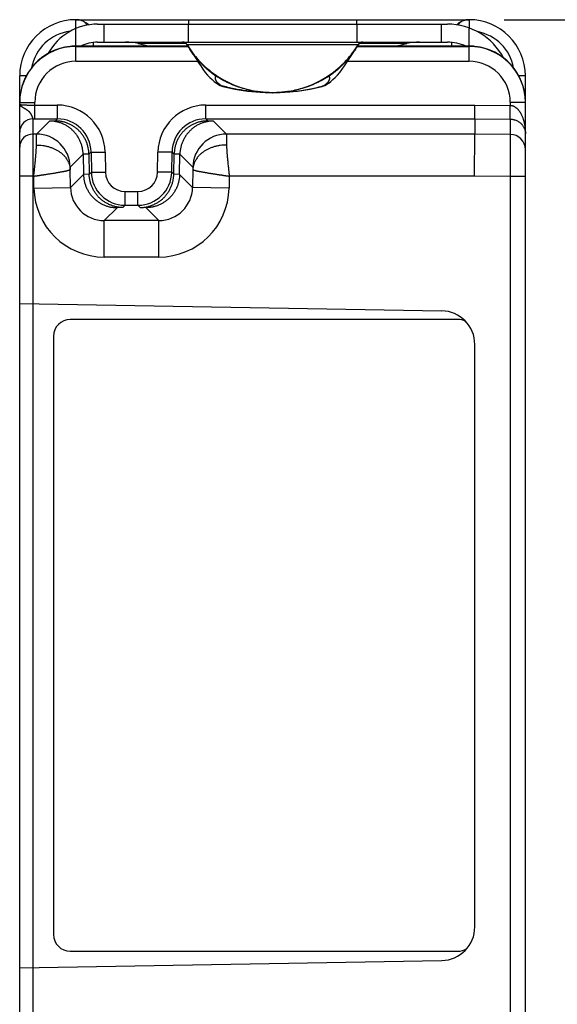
# Model space of a CAD drawing. Header units: inches. Extents: x 0.2 to 16.8, y 0.2 to 10.8.
# Tile 25 of 26: x 13.4 to 14.3, y 5.6 to 7.4. Entities that reach past the tile are written whole.
import ezdxf

# ---------------------------------------------------------------- set-up
doc = ezdxf.new("R2010")
doc.units = ezdxf.units.IN
doc.header["$LTSCALE"] = 0.935
doc.header["$MEASUREMENT"] = 0
doc.layers.get('0').update_dxf_attribs({"linetype": 'CONTINUOUS'})
doc.layers.add('DIMENSIONS', color=7, linetype='CONTINUOUS')
doc.styles.get("Standard").update_dxf_attribs({"font": 'txt', "width": 0.8})
doc.dimstyles.new('DIMSTYLE_1', dxfattribs={"dimtxt": 0.125, "dimasz": 0.18, "dimexe": 0.18, "dimexo": 0.0625, "dimgap": 0.09, "dimtad": 0, "dimtih": 1, "dimtoh": 1, "dimdec": 3, "dimzin": 4, "dimdsep": 46, "dimtxsty": 'STANDARD', "dimblk": '_FILLED', "dimblk1": '_FILLED', "dimblk2": '_FILLED', "dimcen": 0.09, "dimadec": 0, "dimazin": 0, "dimtp": 0.01, "dimtm": 0.01, "dimtfac": 1, "dimtdec": 3, "dimtofl": 0, "dimtmove": 0, "dimatfit": 3, "dimldrblk": '_FILLED', "dimfxl": 1, "dimtolj": 1, "dimtzin": 4, "dimarcsym": 0})

# ---------------------------------------------------------------- blocks, each defined once
blk = doc.blocks.new('_FILLED')
at = {"color": 0, "linetype": 'BYBLOCK'}
blk.add_solid([(0, 0), (-1, 0.1736), (-1, -0.1736)], dxfattribs=at)
blk = doc.blocks.new('*D1')
at = {"layer": 'DIMENSIONS', "color": 2, "linetype": 'CONTINUOUS'}
for p, q in [((14.2213, 7.3823), (15.6279, 7.3823)), ((15.5029, 7.3823), (15.5029, 5.7728)), ((15.5029, 3.9133), (15.5029, 5.5228)), ((14.2213, 3.9133), (15.6279, 3.9133))]:
    blk.add_line(p, q, dxfattribs=at)
at = {"layer": 'DIMENSIONS', "color": 2, "linetype": 'CONTINUOUS', "xscale": 0.18, "yscale": 0.18, "zscale": 0.18}
for p, rotation in [((15.5029, 7.3823), 90), ((15.5029, 3.9133), 270)]:
    blk.add_blockref('_FILLED', p, dxfattribs=dict(at, rotation=rotation))
at = {"layer": 'DIMENSIONS', "color": 2, "linetype": 'CONTINUOUS', "insert": (15.5029, 5.7103), "char_height": 0.125, "width": 1.325, "attachment_point": 2, "line_spacing_factor": 0.9}
blk.add_mtext('3.469{\\Ftxt.shx;\\W1.000000;\\H0.125000; }[88.11]', dxfattribs=at)

msp = doc.modelspace()

# ---------------------------------------------------------------- linework, layer by layer
at = {"color": 7, "linetype": 'CONTINUOUS'}
for p, q in [((13.459, 7.3667), (13.4592, 7.3823)), ((13.4592, 7.3823), (14.1592, 7.3823)), ((13.6597, 7.3823), (13.6597, 7.3743)), ((13.9587, 7.3823), (13.9587, 7.3743)), ((14.1592, 7.3823), (14.1592, 7.3822)), ((13.459, 7.3665), (13.459, 7.3667)), ((13.4592, 7.3082), (13.4592, 7.3665)), ((13.4653, 7.3817), (13.465, 7.3818)), ((13.4653, 7.3817), (13.4653, 7.3817)), ((13.4978, 7.3743), (14.1206, 7.3743)), ((13.5092, 7.3743), (13.5092, 7.3423)), ((13.6592, 7.3743), (13.6592, 7.3423)), ((13.9592, 7.3743), (13.9592, 7.3423)), ((14.1092, 7.3743), (14.1092, 7.3423)), ((14.1592, 7.3822), (14.1594, 7.3675)), ((14.1592, 7.3082), (14.1592, 7.3675)), ((13.6584, 7.3353), (13.4592, 7.3353)), ((13.4592, 7.3347), (13.6587, 7.3347)), ((13.4899, 7.3418), (13.49, 7.3353)), ((13.4978, 7.3423), (14.1206, 7.3423)), ((13.6552, 7.3397), (13.5701, 7.3397)), ((13.6565, 7.3382), (13.6567, 7.338)), ((13.657, 7.3376), (13.6601, 7.3325)), ((13.657, 7.3375), (13.6571, 7.3374)), ((13.9614, 7.3375), (13.657, 7.3375)), ((13.9597, 7.3347), (14.1592, 7.3347)), ((14.1592, 7.3353), (13.96, 7.3353)), ((13.9614, 7.3374), (13.9618, 7.3381)), ((13.9614, 7.3374), (13.9614, 7.3375)), ((14.0483, 7.3397), (13.9632, 7.3397)), ((14.1284, 7.3353), (14.1285, 7.3419)), ((13.4592, 7.3082), (13.6759, 7.3082)), ((13.6777, 7.3101), (13.6778, 7.3092)), ((13.9407, 7.3101), (13.9406, 7.3092)), ((13.9425, 7.3082), (14.1592, 7.3082)), ((13.3592, 4.0133), (13.3592, 7.2823)), ((13.371, 7.2823), (13.3592, 7.2823)), ((13.7094, 7.2829), (13.7083, 7.282)), ((13.909, 7.2829), (13.9101, 7.282)), ((14.2592, 7.2823), (14.2474, 7.2823)), ((14.2592, 4.0133), (14.2592, 7.2823)), ((13.7093, 7.2695), (13.7108, 7.2684)), ((13.7108, 7.2684), (13.7107, 7.2684)), ((13.7182, 7.2646), (13.7184, 7.2647)), ((13.7197, 7.2638), (13.7209, 7.2635)), ((13.8987, 7.2638), (13.8975, 7.2635)), ((13.9002, 7.2646), (13.9001, 7.2647)), ((13.9077, 7.2684), (13.9077, 7.2684)), ((13.8093, 7.2523), (13.8092, 7.2523)), ((13.8093, 7.2523), (13.8092, 7.2523)), ((13.8093, 7.2523), (13.8092, 7.2523)), ((13.8098, 7.2523), (13.8093, 7.2523)), ((13.8096, 7.2523), (13.8093, 7.2523)), ((13.3592, 7.2347), (13.3594, 7.2347)), ((13.3862, 7.2056), (13.3862, 7.2351)), ((13.3862, 7.2302), (13.4262, 7.2302)), ((13.4262, 7.2056), (13.4262, 7.2302)), ((13.6903, 7.2056), (13.6903, 7.2302)), ((13.6903, 7.2302), (14.1693, 7.2302)), ((14.1692, 7.2056), (14.1694, 7.2302)), ((14.1693, 7.2302), (14.2322, 7.2296)), ((14.2322, 7.2351), (14.2322, 7.2296)), ((14.2592, 7.2347), (14.2591, 7.2347)), ((14.2324, 7.2051), (14.2324, 7.2179)), ((13.3828, 7.2056), (13.3828, 4.192)), ((13.3828, 7.2056), (13.3862, 7.2056)), ((13.3862, 7.2056), (13.4262, 7.2056)), ((13.3891, 7.1786), (13.4124, 7.2018)), ((13.4227, 7.2021), (13.4124, 7.2018)), ((13.4262, 7.2056), (13.4227, 7.2021)), ((13.6938, 7.2021), (13.6903, 7.2056)), ((13.6903, 7.2056), (14.1692, 7.2056)), ((13.7041, 7.2018), (13.6938, 7.2021)), ((13.7041, 7.2018), (13.7273, 7.1786)), ((14.1692, 7.2056), (14.1692, 7.1786)), ((14.1692, 7.2056), (14.232, 7.2051)), ((14.232, 7.2051), (14.2324, 7.2051)), ((14.2324, 7.2051), (14.2324, 7.178)), ((13.3891, 7.1786), (13.3828, 7.1786)), ((13.389, 7.1591), (13.3891, 7.1786)), ((14.1692, 7.1786), (13.7273, 7.1786)), ((13.7273, 7.1786), (13.7274, 7.1591)), ((14.1689, 7.1036), (14.1692, 7.1786)), ((14.2324, 7.178), (14.1692, 7.1786)), ((14.2324, 7.178), (14.2322, 7.103)), ((13.4491, 7.1196), (13.4721, 7.1426)), ((13.4824, 7.1429), (13.4721, 7.1426)), ((13.4721, 7.1426), (13.4727, 7.1067)), ((13.4861, 7.1466), (13.4824, 7.1429)), ((13.4824, 7.1429), (13.483, 7.107)), ((13.4861, 7.1466), (13.4867, 7.1108)), ((13.5111, 7.1466), (13.5117, 7.1108)), ((13.6047, 7.1108), (13.6053, 7.1466)), ((13.6297, 7.1108), (13.6303, 7.1466)), ((13.634, 7.1429), (13.6303, 7.1466)), ((13.6334, 7.107), (13.634, 7.1429)), ((13.6444, 7.1426), (13.634, 7.1429)), ((13.6437, 7.1067), (13.6444, 7.1426)), ((13.6444, 7.1426), (13.6673, 7.1196)), ((13.449, 7.1157), (13.4491, 7.1196)), ((13.6673, 7.1196), (13.6674, 7.1157)), ((13.3842, 7.1036), (13.3592, 7.1036)), ((13.3845, 7.0825), (13.3842, 7.1036)), ((13.4495, 7.0836), (13.449, 7.1157)), ((13.4495, 7.0836), (13.4727, 7.1067)), ((13.483, 7.107), (13.4727, 7.1067)), ((13.483, 7.107), (13.4867, 7.1108)), ((13.6297, 7.1108), (13.6334, 7.107)), ((13.6437, 7.1067), (13.6334, 7.107)), ((13.6669, 7.0836), (13.6437, 7.1067)), ((13.6674, 7.1157), (13.6669, 7.0836)), ((13.7322, 7.1036), (13.7319, 7.0825)), ((14.1689, 7.1036), (13.7322, 7.1036)), ((14.2322, 7.103), (14.1689, 7.1036)), ((14.2322, 7.103), (14.2322, 4.1925)), ((14.2592, 7.103), (14.2322, 7.103)), ((13.3845, 7.0825), (13.4495, 7.0836)), ((13.5467, 7.0518), (13.5467, 7.0763)), ((13.5467, 7.0763), (13.5697, 7.0763)), ((13.5697, 7.0518), (13.5697, 7.0763)), ((13.7319, 7.0825), (13.6669, 7.0836)), ((13.5427, 7.0478), (13.5467, 7.0518)), ((13.5467, 7.0518), (13.5697, 7.0518)), ((13.5697, 7.0518), (13.5737, 7.0478)), ((13.5095, 7.0246), (13.5324, 7.0475)), ((13.5427, 7.0478), (13.5324, 7.0475)), ((13.584, 7.0475), (13.5737, 7.0478)), ((13.6069, 7.0246), (13.584, 7.0475)), ((13.5095, 6.9596), (13.5095, 7.0246)), ((13.6069, 7.0246), (13.5095, 7.0246)), ((13.6069, 6.9596), (13.6069, 7.0246)), ((13.6069, 6.9596), (13.5095, 6.9596)), ((13.3592, 6.8769), (14.1103, 6.8638)), ((14.1392, 6.8483), (13.4492, 6.8483)), ((13.4192, 6.8183), (13.4192, 5.7533)), ((14.1692, 5.7667), (14.1692, 6.8038)), ((13.4492, 5.7233), (14.1392, 5.7233)), ((13.3592, 5.6936), (14.1103, 5.7068))]:
    msp.add_line(p, q, dxfattribs=at)
for points in [[(13.465, 7.3818), (13.4648, 7.3818), (13.4644, 7.3819), (13.464, 7.382), (13.4636, 7.3821), (13.4631, 7.3821), (13.4625, 7.3822), (13.462, 7.3822), (13.4614, 7.3823), (13.4608, 7.3823)], [(14.1577, 7.3823), (14.1571, 7.3823), (14.1565, 7.3822), (14.1559, 7.3822), (14.1554, 7.3821), (14.1549, 7.3821), (14.1544, 7.382), (14.154, 7.3819), (14.1537, 7.3818), (14.1534, 7.3818), (14.1532, 7.3817), (14.1531, 7.3817)], [(13.6499, 7.3422), (13.65, 7.3422), (13.6501, 7.3422), (13.6502, 7.3421), (13.6503, 7.3421), (13.6504, 7.3421), (13.6505, 7.3421), (13.6506, 7.3421), (13.6507, 7.342), (13.6508, 7.342), (13.6509, 7.342), (13.6511, 7.342), (13.6512, 7.3419), (13.6513, 7.3419), (13.6514, 7.3419), (13.6515, 7.3418), (13.6516, 7.3418), (13.6517, 7.3417), (13.6519, 7.3417), (13.652, 7.3416), (13.6521, 7.3416), (13.6522, 7.3416), (13.6524, 7.3415), (13.6525, 7.3414), (13.6526, 7.3414), (13.6527, 7.3413), (13.6529, 7.3413), (13.653, 7.3412), (13.6532, 7.3411), (13.6533, 7.3411), (13.6534, 7.341), (13.6536, 7.3409), (13.6537, 7.3408), (13.6539, 7.3407), (13.6541, 7.3406), (13.6542, 7.3405), (13.6544, 7.3404), (13.6546, 7.3402), (13.6547, 7.3401), (13.6549, 7.34), (13.655, 7.3398), (13.6552, 7.3397), (13.6553, 7.3396), (13.6555, 7.3394), (13.6557, 7.3392), (13.6558, 7.3391), (13.656, 7.3389), (13.6561, 7.3387), (13.6563, 7.3386), (13.6564, 7.3384), (13.6565, 7.3382)], [(13.6567, 7.338), (13.6568, 7.3378), (13.657, 7.3376)], [(13.6601, 7.3325), (13.6635, 7.3271), (13.6671, 7.3217), (13.6707, 7.3162), (13.6744, 7.3106), (13.6777, 7.3055)], [(13.9407, 7.3055), (13.9441, 7.3106), (13.9477, 7.3162), (13.9513, 7.3217), (13.9549, 7.3271), (13.9584, 7.3325), (13.9614, 7.3374)], [(13.9618, 7.3381), (13.9626, 7.3391), (13.9636, 7.3401), (13.9648, 7.3408), (13.966, 7.3415), (13.9672, 7.3419), (13.9686, 7.3422), (13.9696, 7.3423)], [(13.6777, 7.3055), (13.6813, 7.2999), (13.6854, 7.294), (13.6895, 7.2884), (13.6937, 7.2835), (13.6977, 7.2792), (13.7017, 7.2755), (13.7055, 7.2723), (13.7093, 7.2695)], [(13.9077, 7.2684), (13.9092, 7.2695), (13.9129, 7.2723), (13.9168, 7.2755), (13.9207, 7.2792), (13.9247, 7.2835), (13.9289, 7.2884), (13.9331, 7.294), (13.9372, 7.2999), (13.9407, 7.3055)], [(13.7107, 7.2684), (13.7129, 7.267), (13.7161, 7.2653)], [(13.7161, 7.2653), (13.7193, 7.264), (13.7197, 7.2638)], [(13.7209, 7.2635), (13.7422, 7.2587), (13.7647, 7.2551), (13.7872, 7.253), (13.8092, 7.2523)], [(13.8093, 7.2523), (13.8312, 7.253), (13.8537, 7.2551), (13.8762, 7.2587), (13.8975, 7.2635)], [(13.8987, 7.2638), (13.9022, 7.2653), (13.9054, 7.267), (13.9077, 7.2684)]]:
    msp.add_lwpolyline(points, dxfattribs=at)
for centre, radius, start, end in [((13.4592, 7.2823), 0.1, 90, 180), ((13.4597, 7.3523), 0.03, 88.0427, 90), ((13.4598, 7.3535), 0.0287, 79.2494, 88.1087), ((14.1587, 7.3527), 0.0295, 91.9205, 95.5231), ((14.1587, 7.3525), 0.0298, 89.9999, 91.9225), ((14.1587, 7.3523), 0.03, 89.7522, 90), ((14.1592, 7.2823), 0.1, 0, 90), ((13.4978, 7.2743), 0.1, 90, 151.2416), ((13.4597, 7.3523), 0.03, 43.5216, 79.5451), ((13.46, 7.3546), 0.0277, 78.9594, 79.218), ((14.1206, 7.2613), 0.113, 28.0248, 90), ((14.1587, 7.3523), 0.03, 96.1527, 136.0969), ((14.1583, 7.355), 0.0273, 101.1947, 104.258), ((14.1584, 7.3545), 0.0277, 100.938, 101.1993), ((14.1585, 7.3543), 0.0279, 99.8852, 100.9367), ((14.1585, 7.3542), 0.0281, 99.6663, 99.8856), ((14.1586, 7.3538), 0.0285, 97.5182, 99.6603), ((13.459, 7.2823), 0.08, 97.0418, 169.6096), ((14.1594, 7.2823), 0.08, 10.3896, 79.516), ((13.4592, 7.2347), 0.1, 90.0095, 180.0095), ((13.4978, 7.2743), 0.068, 90, 116.1688), ((13.5475, 7.2423), 0.1, 76.9221, 90), ((13.8092, 8.369), 1.0567, 256.9221, 258.0725), ((13.6485, 7.3323), 0.01, 31.4381, 89.9979), ((13.8079, 7.4299), 0.1769, 211.4945, 222.6423), ((13.8106, 7.4299), 0.1769, 317.3577, 328.5055), ((13.9699, 7.3323), 0.01, 90.0017, 148.5619), ((13.8092, 8.369), 1.0567, 281.9275, 283.0779), ((14.0709, 7.2423), 0.1, 90, 103.0779), ((14.1206, 7.2613), 0.081, 66.0665, 90), ((14.1592, 7.2347), 0.1, 0.3237, 89.9906), ((13.4592, 7.2352), 0.073, 90.0148, 180.0153), ((13.8105, 7.4326), 0.1807, 222.6944, 235.9623), ((13.8079, 7.4326), 0.1807, 304.0377, 317.3056), ((14.1592, 7.2352), 0.073, 359.9847, 89.9852), ((13.8092, 7.4303), 0.178, 235.9, 270.0082), ((13.8092, 7.4303), 0.178, 270.185, 304.1), ((13.7293, 7.2955), 0.0329, 235.5977, 238.8178), ((13.8089, 7.5927), 0.3404, 270.1048, 283.823), ((13.8087, 7.5943), 0.3421, 283.8017, 285.0277), ((13.8087, 7.5942), 0.3419, 285.0277, 285.4989), ((13.4261, 7.1452), 0.085, 0.9479, 89.9975), ((13.6903, 7.1452), 0.085, 90.0025, 179.0521), ((14.1588, 7.2347), 0.1004, 0.0055, 0.3375), ((13.3828, 7.182), 0.0236, 89.9947, 179.995), ((13.4262, 7.1457), 0.06, 0.9245, 90.006), ((13.6903, 7.1457), 0.06, 89.994, 179.0755), ((13.3828, 7.155), 0.0236, 89.995, 179.995), ((13.3891, 7.1186), 0.06, 1.0035, 89.9787), ((13.7273, 7.1186), 0.06, 90.0213, 178.9964), ((14.2322, 7.151), 0.027, 0.005, 89.505), ((13.5467, 7.1118), 0.06, 180.9712, 269.9896), ((13.5467, 7.1113), 0.035, 180.9488, 269.9967), ((13.5697, 7.1118), 0.06, 270.0104, 359.0287), ((13.5697, 7.1113), 0.035, 270.0033, 359.0512), ((13.5095, 7.0846), 0.125, 180.9796, 270.0034), ((13.5095, 7.0846), 0.06, 180.9524, 270.0312), ((13.6069, 7.0846), 0.06, 269.9687, 359.0476), ((13.6069, 7.0846), 0.125, 269.9967, 359.0205), ((14.1092, 6.8038), 0.06, 0, 89), ((13.4492, 6.8183), 0.03, 90, 180), ((14.1392, 6.8183), 0.03, 63.1651, 90), ((13.4492, 5.7533), 0.03, 180, 270), ((14.1092, 5.7667), 0.06, 271, 360), ((14.1392, 5.7533), 0.03, 270, 300.7309)]:
    msp.add_arc(centre, radius, start, end, dxfattribs=at)
for centre, major_axis, ratio, start_param, end_param in [((13.4592, 7.2353), (0.0383, 0.0924), 0.999785, 0.492905, 1.963533), ((13.4592, 7.2353), (0, 0.1), 0.999848, 0, 0.100167), ((14.1592, 7.2353), (0, 0.1), 0.999848, -0.100167, 0), ((14.1592, 7.2353), (-0.0383, 0.0924), 0.999785, -1.963533, -0.492905)]:
    msp.add_ellipse(centre, major_axis=major_axis, ratio=ratio, start_param=start_param, end_param=end_param, dxfattribs=at)
for points, knots in [([(13.4792, 7.3725), (13.479, 7.3728), (13.4787, 7.3734), (13.4781, 7.3744), (13.477, 7.3757), (13.4756, 7.3771), (13.4739, 7.3784), (13.4719, 7.3795), (13.4699, 7.3805), (13.4676, 7.3812), (13.4661, 7.3816), (13.4653, 7.3818)], [0, 0, 0, 0, 0.053965, 0.108901, 0.222005, 0.339806, 0.462465, 0.590397, 0.723187, 0.85996, 1, 1, 1, 1]), ([(14.1516, 7.3814), (14.1509, 7.3812), (14.1496, 7.3808), (14.1476, 7.3801), (14.1458, 7.3791), (14.1441, 7.3781), (14.1426, 7.3769), (14.1413, 7.3756), (14.1404, 7.3744), (14.1397, 7.3735), (14.1395, 7.373), (14.1393, 7.3727)], [0, 0, 0, 0, 0.139646, 0.275764, 0.40775, 0.535005, 0.657616, 0.775863, 0.889871, 0.945392, 1, 1, 1, 1]), ([(13.6778, 7.3092), (13.6759, 7.3115), (13.6722, 7.3159), (13.6668, 7.3229), (13.6618, 7.33), (13.6586, 7.335), (13.6571, 7.3374)], [0, 0, 0, 0, 0.249631, 0.499539, 0.749678, 1, 1, 1, 1]), ([(13.9614, 7.3374), (13.9598, 7.335), (13.9567, 7.33), (13.9516, 7.3229), (13.9463, 7.3159), (13.9425, 7.3115), (13.9406, 7.3092)], [0, 0, 0, 0, 0.250322, 0.500461, 0.750369, 1, 1, 1, 1]), ([(13.6777, 7.3055), (13.6776, 7.3056), (13.6774, 7.3059), (13.6772, 7.3064), (13.6771, 7.3069), (13.6771, 7.3074), (13.6771, 7.3078), (13.6773, 7.3083), (13.6775, 7.3088), (13.6777, 7.3091), (13.6778, 7.3092)], [0, 0, 0, 0, 0.133332, 0.25851, 0.378095, 0.495065, 0.612651, 0.734078, 0.862334, 1, 1, 1, 1]), ([(13.7083, 7.282), (13.7054, 7.2839), (13.7012, 7.2869), (13.6959, 7.2912), (13.6921, 7.2946), (13.6883, 7.2981), (13.6835, 7.3029), (13.68, 7.3067), (13.6778, 7.3092)], [0, 0, 0, 0, 0.250399, 0.375599, 0.500722, 0.625736, 0.75063, 1, 1, 1, 1]), ([(13.9406, 7.3092), (13.9384, 7.3067), (13.9349, 7.3029), (13.9301, 7.2981), (13.9264, 7.2946), (13.9225, 7.2912), (13.9172, 7.2869), (13.913, 7.2839), (13.9101, 7.282)], [0, 0, 0, 0, 0.24937, 0.374264, 0.499278, 0.624401, 0.749601, 1, 1, 1, 1]), ([(13.9407, 7.3055), (13.9408, 7.3056), (13.941, 7.3059), (13.9412, 7.3064), (13.9413, 7.3069), (13.9413, 7.3074), (13.9413, 7.3078), (13.9411, 7.3083), (13.9409, 7.3088), (13.9407, 7.3091), (13.9406, 7.3092)], [0, 0, 0, 0, 0.133332, 0.25851, 0.378095, 0.495065, 0.612651, 0.734078, 0.862334, 1, 1, 1, 1]), ([(13.7184, 7.2647), (13.7178, 7.2651), (13.7168, 7.2658), (13.7153, 7.2668), (13.7139, 7.2679), (13.7126, 7.269), (13.7115, 7.2701), (13.7105, 7.2712), (13.7097, 7.2722), (13.7089, 7.2733), (13.7083, 7.2744), (13.7079, 7.2755), (13.7076, 7.2766), (13.7074, 7.2777), (13.7074, 7.2788), (13.7076, 7.2799), (13.7078, 7.2809), (13.7081, 7.2816), (13.7083, 7.282)], [0, 0, 0, 0, 0.088401, 0.172428, 0.252075, 0.32737, 0.398382, 0.465235, 0.528119, 0.587314, 0.643229, 0.696404, 0.747488, 0.797234, 0.846478, 0.896104, 0.946997, 1, 1, 1, 1]), ([(13.8092, 7.2523), (13.8048, 7.2523), (13.7981, 7.2525), (13.7893, 7.2533), (13.7805, 7.2544), (13.7695, 7.2564), (13.7587, 7.2591), (13.7503, 7.2618), (13.744, 7.264), (13.7378, 7.2665), (13.7296, 7.27), (13.7197, 7.275), (13.712, 7.2796), (13.7083, 7.282)], [0, 0, 0, 0, 0.12477, 0.187212, 0.249678, 0.374652, 0.499681, 0.562219, 0.624762, 0.68731, 0.74986, 0.874937, 1, 1, 1, 1]), ([(13.9101, 7.282), (13.9064, 7.2796), (13.8988, 7.275), (13.8888, 7.27), (13.8807, 7.2665), (13.8745, 7.264), (13.8682, 7.2618), (13.8597, 7.2591), (13.849, 7.2564), (13.838, 7.2544), (13.8292, 7.2533), (13.8204, 7.2525), (13.8138, 7.2523), (13.8093, 7.2523)], [0, 0, 0, 0, 0.125063, 0.250139, 0.312689, 0.375237, 0.43778, 0.500318, 0.625347, 0.750321, 0.812787, 0.875229, 1, 1, 1, 1]), ([(13.9001, 7.2647), (13.9006, 7.2651), (13.9017, 7.2658), (13.9032, 7.2668), (13.9045, 7.2679), (13.9058, 7.269), (13.9069, 7.2701), (13.9079, 7.2712), (13.9088, 7.2722), (13.9095, 7.2733), (13.9101, 7.2744), (13.9105, 7.2755), (13.9108, 7.2766), (13.911, 7.2777), (13.911, 7.2788), (13.9109, 7.2799), (13.9106, 7.2809), (13.9103, 7.2816), (13.9101, 7.282)], [0, 0, 0, 0, 0.088401, 0.172428, 0.252075, 0.32737, 0.398382, 0.465235, 0.528119, 0.587314, 0.643229, 0.696404, 0.747488, 0.797234, 0.846478, 0.896104, 0.946997, 1, 1, 1, 1]), ([(13.7182, 7.2646), (13.7177, 7.2648), (13.7156, 7.2656), (13.7137, 7.2666), (13.7123, 7.2674)], [0, 0, 0, 0, 0.251493, 1, 1, 1, 1]), ([(13.7182, 7.2646), (13.7182, 7.2646), (13.7182, 7.2646), (13.7182, 7.2646), (13.7182, 7.2646), (13.7182, 7.2646), (13.7182, 7.2646), (13.7182, 7.2646), (13.7182, 7.2646), (13.7182, 7.2646), (13.7182, 7.2645), (13.7183, 7.2645), (13.7184, 7.2644), (13.7184, 7.2644), (13.7185, 7.2643), (13.7186, 7.2643), (13.7188, 7.2642), (13.7189, 7.2642), (13.719, 7.2641), (13.7192, 7.264), (13.7194, 7.2639), (13.7196, 7.2639), (13.7197, 7.2638)], [0, 0, 0, 0, 0.005919, 0.010706, 0.014898, 0.019063, 0.023622, 0.028788, 0.041272, 0.056715, 0.074832, 0.118036, 0.16897, 0.226208, 0.288658, 0.355561, 0.426299, 0.500427, 0.577564, 0.657433, 0.824431, 1, 1, 1, 1]), ([(13.8092, 7.2523), (13.8054, 7.2523), (13.7977, 7.2524), (13.7863, 7.253), (13.7748, 7.254), (13.7596, 7.2558), (13.7407, 7.259), (13.7258, 7.2626), (13.7184, 7.2647)], [0, 0, 0, 0, 0.124799, 0.249542, 0.374278, 0.499069, 0.749045, 1, 1, 1, 1]), ([(13.9002, 7.2646), (13.9002, 7.2646), (13.9003, 7.2646), (13.9003, 7.2646), (13.9003, 7.2646), (13.9003, 7.2646), (13.9003, 7.2646), (13.9003, 7.2646), (13.9002, 7.2646), (13.9002, 7.2646), (13.9002, 7.2645), (13.9001, 7.2645), (13.9001, 7.2644), (13.9, 7.2644), (13.8999, 7.2643), (13.8998, 7.2643), (13.8997, 7.2642), (13.8995, 7.2642), (13.8994, 7.2641), (13.8992, 7.264), (13.899, 7.2639), (13.8988, 7.2639), (13.8987, 7.2638)], [0, 0, 0, 0, 0.005917, 0.010704, 0.014897, 0.019064, 0.023627, 0.028796, 0.041288, 0.056735, 0.074855, 0.118059, 0.168987, 0.226216, 0.288655, 0.355547, 0.426275, 0.500393, 0.577524, 0.65739, 0.824396, 1, 1, 1, 1]), ([(13.9077, 7.2684), (13.9071, 7.268), (13.9059, 7.2673), (13.9035, 7.2659), (13.9016, 7.2651), (13.9002, 7.2646)], [0, 0, 0, 0, 0.24797, 0.497501, 1, 1, 1, 1]), ([(13.3592, 7.2315), (13.3592, 7.2314), (13.3592, 7.2313), (13.3593, 7.231), (13.3594, 7.2307), (13.3595, 7.2305), (13.3596, 7.2302), (13.3598, 7.2299), (13.36, 7.2297), (13.3604, 7.2293), (13.3609, 7.2288), (13.3616, 7.2283), (13.3625, 7.2277), (13.3634, 7.2271), (13.3644, 7.2265), (13.3656, 7.2258), (13.3668, 7.2251), (13.368, 7.2244), (13.3691, 7.2237), (13.37, 7.2231), (13.3707, 7.2227), (13.3713, 7.2222), (13.372, 7.2218), (13.3727, 7.2213), (13.3734, 7.2208), (13.374, 7.2202), (13.3747, 7.2197), (13.3752, 7.2192), (13.3756, 7.2188), (13.376, 7.2184), (13.3763, 7.218), (13.3767, 7.2176), (13.3771, 7.2171), (13.3775, 7.2166), (13.378, 7.2159), (13.3784, 7.2153), (13.3789, 7.2146), (13.3793, 7.2139), (13.3796, 7.2133), (13.3799, 7.2126), (13.3802, 7.212), (13.3805, 7.2114), (13.3808, 7.2106), (13.3812, 7.2097), (13.3816, 7.2087), (13.3819, 7.2078), (13.3821, 7.2072), (13.3822, 7.2067), (13.3824, 7.2065), (13.3824, 7.2062), (13.3825, 7.206), (13.3826, 7.2059), (13.3827, 7.2058), (13.3827, 7.2057), (13.3827, 7.2057), (13.3828, 7.2057), (13.3828, 7.2056), (13.3828, 7.2056)], [0, 0, 0, 0, 0.007208, 0.014546, 0.022135, 0.030079, 0.038473, 0.047392, 0.056898, 0.067036, 0.089321, 0.114421, 0.14239, 0.173174, 0.206653, 0.242682, 0.281085, 0.321641, 0.364082, 0.385912, 0.408096, 0.430594, 0.453362, 0.476357, 0.499533, 0.522848, 0.546253, 0.569662, 0.581345, 0.593005, 0.616233, 0.627788, 0.639292, 0.662113, 0.684628, 0.706777, 0.728482, 0.749666, 0.770275, 0.79026, 0.809566, 0.82814, 0.84593, 0.87899, 0.908457, 0.934092, 0.955687, 0.964914, 0.973076, 0.980168, 0.986187, 0.991135, 0.993214, 0.995034, 0.996605, 0.99794, 1, 1, 1, 1]), ([(13.3592, 7.2315), (13.3592, 7.2315), (13.3592, 7.2315), (13.3592, 7.2315), (13.3593, 7.2314), (13.3593, 7.2314), (13.3594, 7.2314), (13.3595, 7.2313), (13.3596, 7.2313), (13.3598, 7.2312), (13.36, 7.2312), (13.3604, 7.2311), (13.3608, 7.2311), (13.3613, 7.231), (13.3618, 7.2309), (13.3624, 7.2309), (13.3631, 7.2308), (13.364, 7.2308), (13.3654, 7.2307), (13.3672, 7.2306), (13.3691, 7.2305), (13.3712, 7.2304), (13.3735, 7.2303), (13.3759, 7.2303), (13.3784, 7.2302), (13.3818, 7.2302), (13.3845, 7.2302), (13.3862, 7.2302)], [0, 0, 0, 0, 0.00125, 0.00276, 0.004685, 0.007101, 0.010046, 0.01354, 0.017594, 0.022212, 0.033152, 0.046364, 0.061831, 0.079525, 0.099411, 0.121447, 0.145582, 0.171763, 0.230014, 0.295654, 0.368066, 0.446561, 0.53039, 0.618749, 0.710791, 0.805626, 1, 1, 1, 1]), ([(13.3594, 7.2347), (13.3594, 7.2347), (13.3595, 7.2347), (13.3597, 7.2348), (13.36, 7.2348), (13.3603, 7.2348), (13.3607, 7.2348), (13.3613, 7.2349), (13.3622, 7.2349), (13.3634, 7.2349), (13.3648, 7.235), (13.3664, 7.235), (13.3682, 7.235), (13.3701, 7.2351), (13.3729, 7.2351), (13.3766, 7.2351), (13.3813, 7.2351), (13.3846, 7.2351), (13.3862, 7.2351)], [0, 0, 0, 0, 0.005916, 0.013902, 0.023948, 0.036037, 0.050145, 0.066242, 0.10427, 0.149806, 0.20247, 0.261821, 0.327362, 0.398545, 0.474771, 0.639763, 0.816814, 1, 1, 1, 1]), ([(14.2324, 7.2179), (14.2324, 7.2181), (14.2324, 7.2184), (14.2323, 7.2189), (14.2323, 7.2192), (14.2322, 7.2196), (14.2322, 7.2199), (14.2322, 7.2201), (14.2321, 7.2203), (14.2321, 7.2206), (14.2321, 7.221), (14.2321, 7.2213), (14.2321, 7.2217), (14.2321, 7.2221), (14.2321, 7.2224), (14.2321, 7.2229), (14.2321, 7.2236), (14.2321, 7.2242), (14.2321, 7.2247), (14.2321, 7.2251), (14.232, 7.2254), (14.232, 7.2258), (14.232, 7.2262), (14.232, 7.2266), (14.232, 7.2269), (14.232, 7.2271), (14.232, 7.2274), (14.2321, 7.2277), (14.2321, 7.2281), (14.2322, 7.2285), (14.2322, 7.229), (14.2323, 7.2294), (14.2323, 7.2296)], [0, 0, 0, 0, 0.057433, 0.086587, 0.116026, 0.145704, 0.175568, 0.190559, 0.205586, 0.235763, 0.266121, 0.296666, 0.327395, 0.358294, 0.389348, 0.420543, 0.483341, 0.546687, 0.57857, 0.610594, 0.642741, 0.674973, 0.707256, 0.739567, 0.771905, 0.788094, 0.804304, 0.836811, 0.869426, 0.902099, 0.934769, 1, 1, 1, 1]), ([(14.2591, 7.2347), (14.259, 7.2347), (14.2589, 7.2347), (14.2587, 7.2348), (14.2584, 7.2348), (14.2581, 7.2348), (14.2577, 7.2348), (14.2571, 7.2349), (14.2562, 7.2349), (14.255, 7.2349), (14.2536, 7.235), (14.252, 7.235), (14.2502, 7.235), (14.2483, 7.2351), (14.2455, 7.2351), (14.2418, 7.2351), (14.2371, 7.2351), (14.2339, 7.2351), (14.2322, 7.2351)], [0, 0, 0, 0, 0.005916, 0.013902, 0.023948, 0.036037, 0.050145, 0.066242, 0.10427, 0.149806, 0.20247, 0.261821, 0.327362, 0.398545, 0.474771, 0.639763, 0.816814, 1, 1, 1, 1]), ([(14.2322, 7.2297), (14.2324, 7.2297), (14.2327, 7.2297), (14.2333, 7.2296), (14.2338, 7.2295), (14.2343, 7.2295), (14.2349, 7.2294), (14.2354, 7.2293), (14.2359, 7.2292), (14.2364, 7.229), (14.2369, 7.2289), (14.2376, 7.2286), (14.2384, 7.2283), (14.2393, 7.2279), (14.2402, 7.2274), (14.2411, 7.2268), (14.2419, 7.2262), (14.2427, 7.2256), (14.2435, 7.225), (14.2443, 7.2243), (14.245, 7.2236), (14.2457, 7.2229), (14.2466, 7.2219), (14.2476, 7.2206), (14.2487, 7.219), (14.2496, 7.2177), (14.2503, 7.2166), (14.251, 7.2154), (14.2517, 7.214), (14.2526, 7.2123), (14.2533, 7.2105), (14.2541, 7.2087), (14.2547, 7.2069), (14.2555, 7.2045), (14.2563, 7.2021), (14.2569, 7.1996), (14.2574, 7.1971), (14.2582, 7.1928), (14.259, 7.1865), (14.2592, 7.1815), (14.2592, 7.1789)], [0, 0, 0, 0, 0.008516, 0.01704, 0.025568, 0.034084, 0.042578, 0.05105, 0.059507, 0.067954, 0.076387, 0.084797, 0.101539, 0.118182, 0.134732, 0.151188, 0.167551, 0.183827, 0.200024, 0.216146, 0.232193, 0.248169, 0.264081, 0.295736, 0.327205, 0.358512, 0.37411, 0.389672, 0.420701, 0.451629, 0.482472, 0.513237, 0.543925, 0.574553, 0.635657, 0.666151, 0.696608, 0.757426, 0.878795, 1, 1, 1, 1]), ([(14.232, 7.2051), (14.232, 7.2051), (14.232, 7.2052), (14.232, 7.2054), (14.232, 7.2057), (14.232, 7.2061), (14.232, 7.2066), (14.232, 7.2072), (14.232, 7.2079), (14.232, 7.2086), (14.232, 7.2094), (14.232, 7.21), (14.232, 7.2107), (14.2321, 7.2114), (14.2321, 7.2121), (14.2321, 7.2127), (14.2321, 7.2133), (14.2322, 7.2141), (14.2322, 7.2152), (14.2323, 7.2165), (14.2323, 7.2174), (14.2324, 7.2179)], [0, 0, 0, 0, 0.006375, 0.021028, 0.043897, 0.074886, 0.11386, 0.160657, 0.215076, 0.276886, 0.345824, 0.382876, 0.421598, 0.503885, 0.547365, 0.592345, 0.638774, 0.686601, 0.786247, 0.890875, 1, 1, 1, 1]), ([(13.4721, 7.1426), (13.472, 7.1446), (13.4718, 7.1475), (13.4713, 7.1514), (13.4705, 7.1553), (13.4693, 7.1601), (13.4675, 7.1647), (13.4659, 7.1682), (13.4641, 7.1717), (13.4615, 7.1759), (13.4579, 7.1805), (13.4539, 7.1848), (13.4496, 7.1887), (13.4457, 7.1915), (13.4424, 7.1936), (13.4399, 7.195), (13.4373, 7.1962), (13.4338, 7.1978), (13.4293, 7.1994), (13.4246, 7.2005), (13.4209, 7.2012), (13.4171, 7.2017), (13.4143, 7.2018), (13.4124, 7.2018)], [0, 0, 0, 0, 0.063592, 0.09539, 0.127176, 0.190672, 0.254054, 0.2857, 0.317304, 0.380355, 0.443203, 0.505833, 0.56824, 0.630426, 0.661448, 0.692419, 0.723342, 0.754219, 0.815834, 0.877309, 0.908014, 0.938697, 1, 1, 1, 1]), ([(13.4824, 7.1429), (13.4823, 7.1449), (13.4821, 7.1478), (13.4816, 7.1517), (13.4809, 7.1556), (13.4796, 7.1604), (13.4778, 7.165), (13.4762, 7.1686), (13.4744, 7.172), (13.4718, 7.1762), (13.4682, 7.1808), (13.4643, 7.1851), (13.4599, 7.189), (13.456, 7.1918), (13.4527, 7.1939), (13.4502, 7.1953), (13.4476, 7.1965), (13.4441, 7.1981), (13.4396, 7.1997), (13.435, 7.2008), (13.4312, 7.2015), (13.4274, 7.202), (13.4246, 7.2021), (13.4227, 7.2021)], [0, 0, 0, 0, 0.063592, 0.09539, 0.127176, 0.190672, 0.254054, 0.2857, 0.317304, 0.380355, 0.443203, 0.505833, 0.56824, 0.630426, 0.661448, 0.692419, 0.723342, 0.754219, 0.815834, 0.877309, 0.908014, 0.938697, 1, 1, 1, 1]), ([(13.6938, 7.2021), (13.6919, 7.2021), (13.689, 7.202), (13.6852, 7.2015), (13.6815, 7.2008), (13.6768, 7.1997), (13.6723, 7.1981), (13.6688, 7.1965), (13.6662, 7.1953), (13.6637, 7.1939), (13.6604, 7.1918), (13.6565, 7.189), (13.6522, 7.1851), (13.6482, 7.1808), (13.6446, 7.1762), (13.6421, 7.172), (13.6402, 7.1686), (13.6386, 7.165), (13.6368, 7.1604), (13.6356, 7.1556), (13.6348, 7.1517), (13.6343, 7.1478), (13.6341, 7.1449), (13.634, 7.1429)], [0, 0, 0, 0, 0.061303, 0.091986, 0.122691, 0.184166, 0.245781, 0.276658, 0.307581, 0.338552, 0.369574, 0.43176, 0.494167, 0.556797, 0.619645, 0.682696, 0.7143, 0.745946, 0.809328, 0.872824, 0.90461, 0.936408, 1, 1, 1, 1]), ([(13.7041, 7.2018), (13.7022, 7.2018), (13.6993, 7.2017), (13.6955, 7.2012), (13.6918, 7.2005), (13.6871, 7.1994), (13.6826, 7.1978), (13.6791, 7.1962), (13.6765, 7.195), (13.674, 7.1936), (13.6707, 7.1915), (13.6668, 7.1887), (13.6625, 7.1848), (13.6585, 7.1805), (13.6549, 7.1759), (13.6524, 7.1717), (13.6505, 7.1682), (13.6489, 7.1647), (13.6472, 7.1601), (13.6459, 7.1553), (13.6451, 7.1514), (13.6446, 7.1475), (13.6444, 7.1446), (13.6444, 7.1426)], [0, 0, 0, 0, 0.061303, 0.091986, 0.122691, 0.184166, 0.245781, 0.276658, 0.307581, 0.338552, 0.369574, 0.43176, 0.494167, 0.556797, 0.619645, 0.682696, 0.7143, 0.745946, 0.809328, 0.872824, 0.90461, 0.936408, 1, 1, 1, 1]), ([(14.2324, 7.2051), (14.2331, 7.2051), (14.2345, 7.205), (14.2366, 7.2047), (14.2385, 7.2044), (14.2409, 7.2037), (14.2436, 7.2027), (14.2464, 7.2012), (14.2488, 7.1996), (14.2508, 7.1979), (14.2526, 7.1961), (14.2541, 7.1943), (14.2554, 7.1924), (14.2563, 7.1908), (14.2569, 7.1896), (14.2574, 7.1883), (14.258, 7.1867), (14.2586, 7.1848), (14.2589, 7.1828), (14.2592, 7.1809), (14.2592, 7.1796), (14.2592, 7.1789)], [0, 0, 0, 0, 0.050893, 0.100663, 0.148546, 0.19414, 0.278423, 0.354364, 0.423672, 0.487722, 0.547658, 0.604368, 0.658487, 0.710562, 0.735977, 0.761038, 0.810241, 0.858473, 0.906021, 0.953144, 1, 1, 1, 1]), ([(13.3842, 7.1036), (13.3843, 7.1042), (13.3844, 7.1055), (13.3846, 7.1075), (13.3848, 7.1094), (13.3851, 7.1114), (13.3853, 7.1133), (13.3855, 7.1152), (13.3857, 7.1171), (13.386, 7.1197), (13.3863, 7.1228), (13.3866, 7.126), (13.3869, 7.1284), (13.3871, 7.1309), (13.3874, 7.1338), (13.3877, 7.1368), (13.3879, 7.1391), (13.3881, 7.1414), (13.3883, 7.1436), (13.3884, 7.1458), (13.3886, 7.1479), (13.3887, 7.1505), (13.3889, 7.1535), (13.389, 7.1563), (13.389, 7.1582), (13.389, 7.1591)], [0, 0, 0, 0, 0.035148, 0.070279, 0.105366, 0.140382, 0.175301, 0.210103, 0.244764, 0.279263, 0.34768, 0.415165, 0.448502, 0.481538, 0.546616, 0.610221, 0.641416, 0.672178, 0.732315, 0.761648, 0.790462, 0.846456, 0.90014, 0.951371, 1, 1, 1, 1]), ([(13.389, 7.1591), (13.3928, 7.1591), (13.3986, 7.1587), (13.4061, 7.1573), (13.4116, 7.1559), (13.4169, 7.1541), (13.4219, 7.1519), (13.4266, 7.1494), (13.4309, 7.1465), (13.4349, 7.1434), (13.4384, 7.14), (13.4415, 7.1363), (13.4436, 7.1331), (13.4451, 7.1304), (13.4461, 7.1284), (13.4469, 7.1263), (13.4476, 7.1242), (13.4482, 7.1221), (13.4486, 7.12), (13.4489, 7.1179), (13.449, 7.1164), (13.449, 7.1157)], [0, 0, 0, 0, 0.142022, 0.212346, 0.281806, 0.350148, 0.417146, 0.482614, 0.54641, 0.608447, 0.668696, 0.727199, 0.784067, 0.811955, 0.839509, 0.866764, 0.893759, 0.920532, 0.947132, 0.973608, 1, 1, 1, 1]), ([(13.7274, 7.1591), (13.7236, 7.1591), (13.7178, 7.1587), (13.7103, 7.1573), (13.7048, 7.1559), (13.6996, 7.1541), (13.6946, 7.1519), (13.6899, 7.1494), (13.6855, 7.1465), (13.6816, 7.1434), (13.678, 7.14), (13.675, 7.1363), (13.6728, 7.1331), (13.6713, 7.1304), (13.6704, 7.1284), (13.6695, 7.1263), (13.6688, 7.1242), (13.6683, 7.1221), (13.6678, 7.12), (13.6676, 7.1179), (13.6675, 7.1164), (13.6674, 7.1157)], [0, 0, 0, 0, 0.142021, 0.212345, 0.281804, 0.350146, 0.417144, 0.482611, 0.546407, 0.608444, 0.668694, 0.727197, 0.784066, 0.811953, 0.839508, 0.866763, 0.893758, 0.920532, 0.947132, 0.973607, 1, 1, 1, 1]), ([(13.7274, 7.1591), (13.7274, 7.1582), (13.7274, 7.1563), (13.7275, 7.1535), (13.7277, 7.1505), (13.7278, 7.1479), (13.728, 7.1458), (13.7281, 7.1436), (13.7283, 7.1414), (13.7285, 7.1391), (13.7287, 7.1368), (13.729, 7.1338), (13.7293, 7.1309), (13.7295, 7.1284), (13.7298, 7.126), (13.7301, 7.1228), (13.7305, 7.1197), (13.7307, 7.1171), (13.7309, 7.1152), (13.7311, 7.1133), (13.7314, 7.1114), (13.7316, 7.1094), (13.7318, 7.1075), (13.732, 7.1055), (13.7322, 7.1042), (13.7322, 7.1036)], [0, 0, 0, 0, 0.048629, 0.09986, 0.153544, 0.209538, 0.238352, 0.267685, 0.327822, 0.358584, 0.389779, 0.453384, 0.518462, 0.551498, 0.584835, 0.65232, 0.720737, 0.755236, 0.789897, 0.824699, 0.859618, 0.894634, 0.929721, 0.964852, 1, 1, 1, 1]), ([(13.4861, 7.1466), (13.4861, 7.1466), (13.4861, 7.1466), (13.4861, 7.1466), (13.4862, 7.1466), (13.4862, 7.1466), (13.4863, 7.1466), (13.4864, 7.1466), (13.4864, 7.1466), (13.4865, 7.1466), (13.4867, 7.1466), (13.487, 7.1465), (13.4873, 7.1465), (13.4877, 7.1465), (13.4882, 7.1465), (13.4887, 7.1465), (13.4892, 7.1465), (13.4898, 7.1465), (13.4907, 7.1465), (13.492, 7.1465), (13.4936, 7.1465), (13.4954, 7.1465), (13.4974, 7.1465), (13.4995, 7.1465), (13.5017, 7.1465), (13.5039, 7.1465), (13.5071, 7.1466), (13.5095, 7.1466), (13.5111, 7.1466)], [0, 0, 0, 0, 0.000358, 0.000843, 0.002222, 0.004168, 0.00669, 0.009789, 0.013467, 0.017722, 0.022553, 0.033931, 0.047578, 0.063464, 0.081551, 0.101799, 0.124159, 0.14858, 0.175005, 0.233612, 0.299429, 0.371839, 0.450161, 0.533658, 0.621544, 0.712994, 0.807146, 1, 1, 1, 1]), ([(13.6303, 7.1466), (13.6303, 7.1466), (13.6303, 7.1466), (13.6303, 7.1466), (13.6303, 7.1466), (13.6302, 7.1466), (13.6301, 7.1466), (13.6301, 7.1466), (13.63, 7.1466), (13.6299, 7.1466), (13.6297, 7.1466), (13.6295, 7.1465), (13.6291, 7.1465), (13.6287, 7.1465), (13.6283, 7.1465), (13.6278, 7.1465), (13.6272, 7.1465), (13.6266, 7.1465), (13.6257, 7.1465), (13.6244, 7.1465), (13.6228, 7.1465), (13.621, 7.1465), (13.619, 7.1465), (13.6169, 7.1465), (13.6148, 7.1465), (13.6125, 7.1465), (13.6093, 7.1466), (13.6069, 7.1466), (13.6053, 7.1466)], [0, 0, 0, 0, 0.000358, 0.000843, 0.002222, 0.004168, 0.00669, 0.009789, 0.013467, 0.017722, 0.022553, 0.033931, 0.047578, 0.063464, 0.081551, 0.101799, 0.124159, 0.14858, 0.175005, 0.233612, 0.299429, 0.371839, 0.450161, 0.533658, 0.621544, 0.712994, 0.807146, 1, 1, 1, 1]), ([(13.3842, 7.1036), (13.3847, 7.1037), (13.3858, 7.1038), (13.3873, 7.1041), (13.3886, 7.1043), (13.3897, 7.1044), (13.3907, 7.1046), (13.392, 7.1048), (13.3936, 7.105), (13.3951, 7.1052), (13.3967, 7.1055), (13.3982, 7.1057), (13.3997, 7.1059), (13.4012, 7.1061), (13.4033, 7.1064), (13.4057, 7.1068), (13.4087, 7.1073), (13.4115, 7.1077), (13.4143, 7.1082), (13.4171, 7.1086), (13.4198, 7.109), (13.4223, 7.1095), (13.4248, 7.1099), (13.4272, 7.1103), (13.4295, 7.1107), (13.4317, 7.1111), (13.4338, 7.1115), (13.4355, 7.1118), (13.4367, 7.112), (13.4379, 7.1123), (13.4391, 7.1125), (13.4402, 7.1127), (13.4412, 7.1129), (13.4424, 7.1132), (13.4437, 7.1136), (13.4448, 7.1139), (13.4457, 7.1141), (13.4464, 7.1143), (13.4468, 7.1144), (13.4472, 7.1146), (13.4476, 7.1147), (13.448, 7.1149), (13.4484, 7.1151), (13.4486, 7.1152), (13.4487, 7.1153), (13.4488, 7.1155), (13.4489, 7.1156), (13.449, 7.1157), (13.449, 7.1157)], [0, 0, 0, 0, 0.023976, 0.047945, 0.071888, 0.083845, 0.09579, 0.119634, 0.143408, 0.167099, 0.190695, 0.21418, 0.237543, 0.260768, 0.283842, 0.329488, 0.374375, 0.4184, 0.461461, 0.503455, 0.544284, 0.583855, 0.622076, 0.658856, 0.694114, 0.727771, 0.759749, 0.789965, 0.80439, 0.818347, 0.84483, 0.857345, 0.869369, 0.891916, 0.912413, 0.930792, 0.946993, 0.954271, 0.961003, 0.967191, 0.972843, 0.982575, 0.986673, 0.990261, 0.993343, 0.995947, 0.998132, 1, 1, 1, 1]), ([(13.4727, 7.1067), (13.4727, 7.1048), (13.4729, 7.1018), (13.4735, 7.0979), (13.4742, 7.094), (13.4755, 7.0893), (13.4772, 7.0846), (13.4789, 7.0811), (13.4807, 7.0776), (13.4833, 7.0734), (13.4868, 7.0688), (13.4908, 7.0645), (13.4952, 7.0607), (13.4991, 7.0578), (13.5023, 7.0558), (13.5049, 7.0544), (13.5074, 7.0531), (13.511, 7.0515), (13.5155, 7.05), (13.5201, 7.0488), (13.5239, 7.0481), (13.5276, 7.0477), (13.5305, 7.0475), (13.5324, 7.0475)], [0, 0, 0, 0, 0.063592, 0.09539, 0.127176, 0.190672, 0.254054, 0.2857, 0.317304, 0.380355, 0.443203, 0.505833, 0.56824, 0.630426, 0.661448, 0.692419, 0.723342, 0.754219, 0.815834, 0.877309, 0.908014, 0.938697, 1, 1, 1, 1]), ([(13.5427, 7.0478), (13.5408, 7.0478), (13.538, 7.048), (13.5342, 7.0484), (13.5304, 7.0491), (13.5258, 7.0503), (13.5213, 7.0519), (13.5178, 7.0534), (13.5152, 7.0547), (13.5127, 7.0561), (13.5094, 7.0581), (13.5055, 7.061), (13.5011, 7.0648), (13.4971, 7.0691), (13.4936, 7.0738), (13.491, 7.0779), (13.4892, 7.0814), (13.4875, 7.085), (13.4858, 7.0896), (13.4845, 7.0943), (13.4838, 7.0982), (13.4832, 7.1021), (13.483, 7.1051), (13.483, 7.107)], [0, 0, 0, 0, 0.061303, 0.091986, 0.122691, 0.184166, 0.245781, 0.276658, 0.307581, 0.338552, 0.369574, 0.43176, 0.494167, 0.556797, 0.619645, 0.682696, 0.7143, 0.745946, 0.809328, 0.872824, 0.90461, 0.936408, 1, 1, 1, 1]), ([(13.4867, 7.1108), (13.4867, 7.1108), (13.4867, 7.1108), (13.4867, 7.1107), (13.4868, 7.1107), (13.4868, 7.1107), (13.4869, 7.1107), (13.487, 7.1107), (13.487, 7.1107), (13.4872, 7.1107), (13.4873, 7.1107), (13.4876, 7.1107), (13.4879, 7.1107), (13.4883, 7.1106), (13.4888, 7.1106), (13.4893, 7.1106), (13.4898, 7.1106), (13.4904, 7.1106), (13.4913, 7.1106), (13.4926, 7.1106), (13.4942, 7.1106), (13.496, 7.1106), (13.498, 7.1106), (13.5001, 7.1106), (13.5023, 7.1106), (13.5046, 7.1107), (13.5077, 7.1107), (13.5101, 7.1107), (13.5117, 7.1108)], [0, 0, 0, 0, 0.000358, 0.000843, 0.002222, 0.004168, 0.00669, 0.009789, 0.013467, 0.017722, 0.022553, 0.033931, 0.047578, 0.063464, 0.081551, 0.101799, 0.124159, 0.14858, 0.175005, 0.233612, 0.299429, 0.371839, 0.450161, 0.533658, 0.621544, 0.712994, 0.807146, 1, 1, 1, 1]), ([(13.5737, 7.0478), (13.5756, 7.0478), (13.5785, 7.048), (13.5822, 7.0484), (13.586, 7.0491), (13.5906, 7.0503), (13.5952, 7.0519), (13.5987, 7.0534), (13.6012, 7.0547), (13.6038, 7.0561), (13.607, 7.0581), (13.6109, 7.061), (13.6153, 7.0648), (13.6193, 7.0691), (13.6228, 7.0738), (13.6254, 7.0779), (13.6272, 7.0814), (13.6289, 7.085), (13.6306, 7.0896), (13.6319, 7.0943), (13.6326, 7.0982), (13.6332, 7.1021), (13.6334, 7.1051), (13.6334, 7.107)], [0, 0, 0, 0, 0.061303, 0.091986, 0.122691, 0.184166, 0.245781, 0.276658, 0.307581, 0.338552, 0.369574, 0.43176, 0.494167, 0.556797, 0.619645, 0.682696, 0.7143, 0.745946, 0.809328, 0.872824, 0.90461, 0.936408, 1, 1, 1, 1]), ([(13.6437, 7.1067), (13.6437, 7.1048), (13.6435, 7.1018), (13.643, 7.0979), (13.6422, 7.094), (13.6409, 7.0893), (13.6392, 7.0846), (13.6375, 7.0811), (13.6357, 7.0776), (13.6331, 7.0734), (13.6296, 7.0688), (13.6256, 7.0645), (13.6213, 7.0607), (13.6173, 7.0578), (13.6141, 7.0558), (13.6116, 7.0544), (13.609, 7.0531), (13.6055, 7.0515), (13.601, 7.05), (13.5963, 7.0488), (13.5926, 7.0481), (13.5888, 7.0477), (13.5859, 7.0475), (13.584, 7.0475)], [0, 0, 0, 0, 0.063592, 0.09539, 0.127176, 0.190672, 0.254054, 0.2857, 0.317304, 0.380355, 0.443203, 0.505833, 0.56824, 0.630426, 0.661448, 0.692419, 0.723342, 0.754219, 0.815834, 0.877309, 0.908014, 0.938697, 1, 1, 1, 1]), ([(13.6297, 7.1108), (13.6297, 7.1108), (13.6297, 7.1108), (13.6297, 7.1107), (13.6297, 7.1107), (13.6296, 7.1107), (13.6295, 7.1107), (13.6295, 7.1107), (13.6294, 7.1107), (13.6293, 7.1107), (13.6291, 7.1107), (13.6288, 7.1107), (13.6285, 7.1107), (13.6281, 7.1106), (13.6277, 7.1106), (13.6272, 7.1106), (13.6266, 7.1106), (13.626, 7.1106), (13.6251, 7.1106), (13.6238, 7.1106), (13.6222, 7.1106), (13.6204, 7.1106), (13.6184, 7.1106), (13.6163, 7.1106), (13.6141, 7.1106), (13.6119, 7.1107), (13.6087, 7.1107), (13.6063, 7.1107), (13.6047, 7.1108)], [0, 0, 0, 0, 0.000358, 0.000843, 0.002222, 0.004168, 0.00669, 0.009789, 0.013467, 0.017722, 0.022553, 0.033931, 0.047578, 0.063464, 0.081551, 0.101799, 0.124159, 0.14858, 0.175005, 0.233612, 0.299429, 0.371839, 0.450161, 0.533658, 0.621544, 0.712994, 0.807146, 1, 1, 1, 1]), ([(13.6674, 7.1157), (13.6675, 7.1157), (13.6675, 7.1156), (13.6676, 7.1155), (13.6677, 7.1153), (13.6679, 7.1152), (13.6681, 7.1151), (13.6684, 7.1149), (13.6688, 7.1147), (13.6692, 7.1146), (13.6696, 7.1144), (13.67, 7.1143), (13.6707, 7.1141), (13.6716, 7.1139), (13.6728, 7.1136), (13.6741, 7.1132), (13.6752, 7.1129), (13.6763, 7.1127), (13.6774, 7.1125), (13.6785, 7.1123), (13.6797, 7.112), (13.681, 7.1118), (13.6826, 7.1115), (13.6847, 7.1111), (13.6869, 7.1107), (13.6892, 7.1103), (13.6916, 7.1099), (13.6941, 7.1095), (13.6967, 7.109), (13.6993, 7.1086), (13.7021, 7.1082), (13.7049, 7.1077), (13.7078, 7.1073), (13.7107, 7.1068), (13.7132, 7.1064), (13.7152, 7.1061), (13.7167, 7.1059), (13.7182, 7.1057), (13.7198, 7.1055), (13.7213, 7.1052), (13.7229, 7.105), (13.7244, 7.1048), (13.7257, 7.1046), (13.7267, 7.1044), (13.7278, 7.1043), (13.7291, 7.1041), (13.7307, 7.1038), (13.7317, 7.1037), (13.7322, 7.1036)], [0, 0, 0, 0, 0.001868, 0.004054, 0.006658, 0.009741, 0.013328, 0.017426, 0.027158, 0.03281, 0.038998, 0.045729, 0.053008, 0.069208, 0.087587, 0.108084, 0.130631, 0.142655, 0.155171, 0.181654, 0.19561, 0.210035, 0.240252, 0.272229, 0.305887, 0.341144, 0.377924, 0.416145, 0.455716, 0.496546, 0.53854, 0.5816, 0.625625, 0.670512, 0.716158, 0.739232, 0.762458, 0.78582, 0.809306, 0.832901, 0.856592, 0.880366, 0.90421, 0.916155, 0.928112, 0.952055, 0.976024, 1, 1, 1, 1])]:
    msp.add_open_spline(points, degree=3, knots=knots, dxfattribs=at)
for points in [[(13.6571, 7.3374), (13.6571, 7.3375), (13.657, 7.3375), (13.657, 7.3375)], [(13.9614, 7.3375), (13.9614, 7.3375), (13.9614, 7.3375), (13.9614, 7.3374)]]:
    msp.add_open_spline(points, degree=3, dxfattribs=at)

# ---------------------------------------------------------------- dimensions: what is measured, and where the dimension line sits
at = {"layer": 'DIMENSIONS', "color": 2, "linetype": 'CONTINUOUS'}
dim = msp.add_linear_dim(base=(15.5029, 3.9133), p1=(14.2213, 7.3823), p2=(14.2213, 3.9133), angle=270, dimstyle='DIMSTYLE_1', dxfattribs=at)
dim.commit()
dim.dimension.update_dxf_attribs({"geometry": '*D1', "text_midpoint": (15.3529, 5.6478), "dimtype": 160})

doc.saveas('drawing.dxf')
